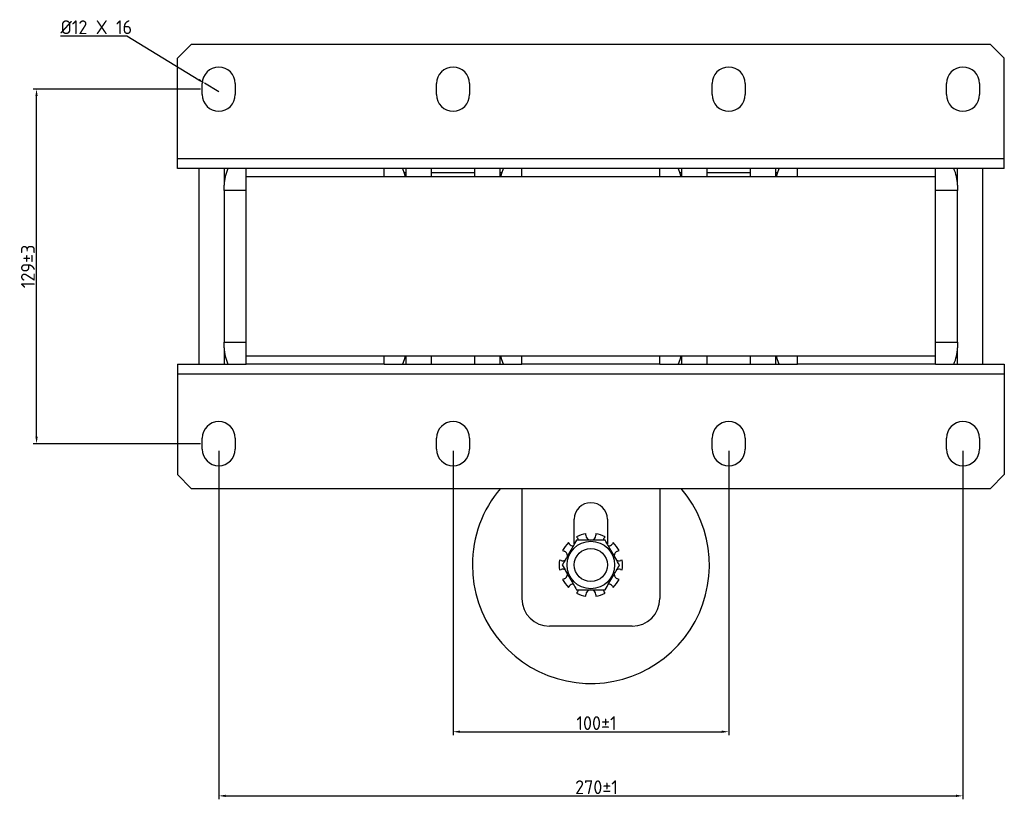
# Model space of a CAD drawing. Header units: millimetres. Extents: x -253 to 673, y -35 to 759.
# Tile 1 of 8: x -253 to 104, y -35 to 248. Entities that reach past the tile are written whole.
import ezdxf

# ---------------------------------------------------------------- set-up
doc = ezdxf.new("R2010")
doc.units = ezdxf.units.MM
doc.layers.get('0').update_dxf_attribs({"lineweight": 50})
doc.styles.add('GOST-2.304_Type-B', font='GOST Common.ttf')
doc.dimstyles.new('ISO-25', dxfattribs={"dimtxt": 5, "dimasz": 2.5, "dimexe": 1.25, "dimexo": 0.625, "dimtad": 1, "dimtoh": 1, "dimdec": 0, "dimtxsty": 'GOST-2.304_Type-B', "dimcen": 2.5, "dimadec": 0, "dimazin": 0, "dimtfac": 1, "dimtdec": 0, "dimtmove": 0, "dimatfit": 3, "dimfxl": 1, "dimarcsym": 0})

# ---------------------------------------------------------------- blocks, each defined once
blk = doc.blocks.new('*D27')
at = {"color": 0, "linetype": 'Continuous', "lineweight": -2, "transparency": 16777216}
for p, q in [((-96.21, 91.16), (-96.21, -11.95)), ((3.79, 91.16), (3.79, -11.95)), ((-93.71, -10.7), (1.29, -10.7))]:
    blk.add_line(p, q, dxfattribs=at)
at = {"color": 0, "linetype": 'Continuous', "transparency": 16777216}
for points in [[(-93.71, -10.28), (-93.71, -11.11), (-96.21, -10.7)], [(1.29, -10.28), (1.29, -11.11), (3.79, -10.7)]]:
    blk.add_solid(points, dxfattribs=at)
at = {"layer": 'Defpoints', "color": 0, "linetype": 'Continuous', "transparency": 16777216}
for p in [(-96.21, 91.79), (3.79, 91.79), (3.79, -10.7)]:
    blk.add_point(p, dxfattribs=at)
at = {"color": 0, "linetype": 'Continuous', "lineweight": 18, "transparency": 16777216, "insert": (-44.16, -5.07), "char_height": 5, "attachment_point": 2, "style": 'GOST-2.304_Type-B'}
blk.add_mtext('{100%%P1}', dxfattribs=at)
blk = doc.blocks.new('*D26')
at = {"color": 0, "linetype": 'Continuous', "lineweight": -2, "transparency": 16777216}
for p, q in [((-181.21, 91.16), (-181.21, -35.21)), ((88.79, 91.16), (88.79, -35.21)), ((-178.71, -33.96), (86.29, -33.96))]:
    blk.add_line(p, q, dxfattribs=at)
at = {"color": 0, "linetype": 'Continuous', "transparency": 16777216}
for points in [[(-178.71, -33.54), (-178.71, -34.37), (-181.21, -33.96)], [(86.29, -33.54), (86.29, -34.37), (88.79, -33.96)]]:
    blk.add_solid(points, dxfattribs=at)
at = {"layer": 'Defpoints', "color": 0, "linetype": 'Continuous', "transparency": 16777216}
for p in [(-181.21, 91.79), (88.79, 91.79), (88.79, -33.96)]:
    blk.add_point(p, dxfattribs=at)
at = {"color": 0, "linetype": 'Continuous', "lineweight": 18, "transparency": 16777216, "insert": (-44.16, -28.33), "char_height": 5, "attachment_point": 2, "style": 'GOST-2.304_Type-B'}
blk.add_mtext('{270%%P1}', dxfattribs=at)
blk = doc.blocks.new('*D30')
at = {"color": 0, "linetype": 'Continuous', "lineweight": -2, "transparency": 16777216}
for p, q in [((-187.84, 222.39), (-248.57, 222.39)), ((-247.32, 96.29), (-247.32, 219.89)), ((-187.84, 93.79), (-248.57, 93.79))]:
    blk.add_line(p, q, dxfattribs=at)
at = {"color": 0, "linetype": 'Continuous', "transparency": 16777216}
for points in [[(-247.73, 219.89), (-246.9, 219.89), (-247.32, 222.39)], [(-247.73, 96.29), (-246.9, 96.29), (-247.32, 93.79)]]:
    blk.add_solid(points, dxfattribs=at)
at = {"layer": 'Defpoints', "color": 0, "linetype": 'Continuous', "transparency": 16777216}
for p in [(-247.32, 222.39), (-187.21, 222.39), (-187.21, 93.79)]:
    blk.add_point(p, dxfattribs=at)
at = {"color": 0, "linetype": 'Continuous', "lineweight": 18, "transparency": 16777216, "insert": (-252.94, 158.09), "char_height": 5, "attachment_point": 2, "rotation": 90, "style": 'GOST-2.304_Type-B'}
blk.add_mtext('129%%P3', dxfattribs=at)
blk = doc.blocks.new('*D29')
at = {"color": 0, "linetype": 'Continuous', "lineweight": -2, "transparency": 16777216}
for p, q in [((-238.63, 241.72), (-214.58, 241.72)), ((-214.58, 241.72), (-188.47, 225.81)), ((-181.21, 221.39), (-186.34, 224.51))]:
    blk.add_line(p, q, dxfattribs=at)
at = {"color": 0, "linetype": 'Continuous', "transparency": 16777216}
blk.add_solid([(-188.26, 226.17), (-188.69, 225.46), (-186.34, 224.51)], dxfattribs=at)
at = {"layer": 'Defpoints', "color": 0, "linetype": 'Continuous', "transparency": 16777216}
for p in [(-186.34, 224.51), (-181.21, 221.39)]:
    blk.add_point(p, dxfattribs=at)
at = {"color": 0, "linetype": 'Continuous', "lineweight": 18, "transparency": 16777216, "insert": (-238.63, 247.35), "char_height": 5, "attachment_point": 1, "style": 'GOST-2.304_Type-B'}
blk.add_mtext('{%%C12 X 16', dxfattribs=at)

msp = doc.modelspace()

# ---------------------------------------------------------------- linework, layer by layer
at = {"color": 7, "linetype": 'Continuous', "lineweight": 25}
for p, q in [((-191.21, 238.59), (-196.21, 233.59)), ((98.79, 238.59), (-191.21, 238.59)), ((103.79, 233.59), (98.79, 238.59)), ((-196.21, 197.09), (-196.21, 233.59)), ((103.79, 197.09), (103.79, 233.59)), ((-187.21, 220.39), (-187.21, 224.39)), ((-175.21, 224.39), (-175.21, 220.39)), ((-102.21, 220.39), (-102.21, 224.39)), ((-90.21, 224.39), (-90.21, 220.39)), ((-2.21, 220.39), (-2.21, 224.39)), ((9.79, 224.39), (9.79, 220.39)), ((82.79, 220.39), (82.79, 224.39)), ((94.79, 224.39), (94.79, 220.39)), ((103.79, 197.09), (-196.21, 197.09)), ((-196.21, 193.59), (-196.21, 197.09)), ((103.79, 193.59), (103.79, 197.09)), ((-171.21, 193.59), (-196.21, 193.59)), ((-188.41, 193.59), (-188.41, 122.59)), ((-179.21, 193.59), (-179.21, 187.59)), ((-171.21, 190.59), (-171.21, 193.59)), ((-121.21, 193.59), (-171.21, 193.59)), ((-71.21, 193.59), (-121.21, 193.59)), ((-121.21, 190.59), (-121.21, 193.59)), ((-113.21, 190.59), (-113.21, 193.59)), ((-104.01, 190.59), (-104.01, 193.59)), ((-88.41, 193.59), (-88.41, 190.59)), ((-79.21, 193.59), (-79.21, 190.59)), ((-71.21, 190.59), (-71.21, 193.59)), ((-21.21, 193.59), (-71.21, 193.59)), ((28.79, 193.59), (-21.21, 193.59)), ((-21.21, 190.59), (-21.21, 193.59)), ((-13.21, 190.59), (-13.21, 193.59)), ((-4.01, 190.59), (-4.01, 193.59)), ((11.59, 193.59), (11.59, 190.59)), ((20.79, 193.59), (20.79, 190.59)), ((28.79, 190.59), (28.79, 193.59)), ((78.79, 193.59), (28.79, 193.59)), ((103.79, 193.59), (78.79, 193.59)), ((78.79, 190.59), (78.79, 193.59)), ((86.79, 187.59), (86.79, 193.59)), ((95.99, 122.59), (95.99, 193.59)), ((78.79, 190.59), (-171.21, 190.59)), ((-171.21, 125.59), (-171.21, 190.59)), ((-121.21, 190.59), (-171.21, 190.59)), ((-21.21, 190.59), (-71.21, 190.59)), ((78.79, 190.59), (28.79, 190.59)), ((78.79, 125.59), (78.79, 190.59)), ((-179.21, 185.59), (-179.21, 187.59)), ((86.79, 187.59), (86.79, 185.59)), ((-179.21, 185.59), (-179.21, 130.59)), ((-171.21, 185.59), (-179.21, 185.59)), ((86.79, 185.59), (78.79, 185.59)), ((86.79, 130.59), (86.79, 185.59)), ((-179.21, 128.59), (-179.21, 130.59)), ((-179.21, 130.59), (-171.21, 130.59)), ((78.79, 130.59), (86.79, 130.59)), ((86.79, 130.59), (86.79, 128.59)), ((-179.21, 128.59), (-179.21, 122.59)), ((78.79, 125.59), (-171.21, 125.59)), ((-121.21, 125.59), (-171.21, 125.59)), ((-171.21, 122.59), (-171.21, 125.59)), ((-121.21, 122.59), (-121.21, 125.59)), ((-113.21, 122.59), (-113.21, 125.59)), ((-104.01, 122.59), (-104.01, 125.59)), ((-88.41, 125.59), (-88.41, 122.59)), ((-79.21, 125.59), (-79.21, 122.59)), ((-71.21, 122.59), (-71.21, 125.59)), ((-21.21, 125.59), (-71.21, 125.59)), ((-21.21, 122.59), (-21.21, 125.59)), ((-13.21, 122.59), (-13.21, 125.59)), ((-4.01, 122.59), (-4.01, 125.59)), ((11.59, 125.59), (11.59, 122.59)), ((20.79, 125.59), (20.79, 122.59)), ((78.79, 125.59), (28.79, 125.59)), ((28.79, 122.59), (28.79, 125.59)), ((78.79, 122.59), (78.79, 125.59)), ((86.79, 122.59), (86.79, 128.59)), ((-196.21, 122.59), (-171.21, 122.59)), ((-196.21, 122.59), (-196.21, 119.09)), ((-121.21, 122.59), (-171.21, 122.59)), ((-121.21, 122.59), (-71.21, 122.59)), ((-21.21, 122.59), (-71.21, 122.59)), ((-21.21, 122.59), (28.79, 122.59)), ((78.79, 122.59), (28.79, 122.59)), ((78.79, 122.59), (103.79, 122.59)), ((103.79, 122.59), (103.79, 119.09)), ((-196.21, 119.09), (103.79, 119.09)), ((-196.21, 119.09), (-196.21, 82.59)), ((103.79, 119.09), (103.79, 82.59)), ((-187.21, 91.79), (-187.21, 95.79)), ((-175.21, 95.79), (-175.21, 91.79)), ((-102.21, 91.79), (-102.21, 95.79)), ((-90.21, 95.79), (-90.21, 91.79)), ((-2.21, 91.79), (-2.21, 95.79)), ((9.79, 95.79), (9.79, 91.79)), ((82.79, 91.79), (82.79, 95.79)), ((94.79, 95.79), (94.79, 91.79)), ((-196.21, 82.59), (-191.21, 77.59)), ((98.79, 77.59), (103.79, 82.59)), ((-191.21, 77.59), (98.79, 77.59)), ((-71.21, 77.59), (-71.21, 37.59)), ((-21.21, 77.59), (-21.21, 37.59)), ((-52.21, 57.4), (-52.21, 66.39)), ((-40.21, 66.39), (-40.21, 57.4)), ((-48.02, 60.58), (-48.02, 61.15)), ((-44.41, 61.15), (-44.41, 60.58)), ((-54.02, 57.46), (-54.35, 57.92)), ((-51.43, 60.04), (-51.09, 59.58)), ((-41.33, 59.58), (-41, 60.04)), ((-38.08, 57.92), (-38.41, 57.46)), ((-56.46, 55.02), (-55.92, 54.84)), ((-36.51, 54.84), (-35.97, 55.02)), ((-57.03, 51.41), (-57.57, 51.58)), ((-34.85, 51.58), (-35.4, 51.41)), ((-57.57, 48), (-57.03, 48.17)), ((-35.4, 48.17), (-34.85, 48)), ((-55.92, 44.74), (-56.46, 44.56)), ((-35.97, 44.56), (-36.51, 44.74)), ((-54.35, 41.66), (-54.02, 42.12)), ((-51.09, 40), (-51.43, 39.54)), ((-41, 39.54), (-41.33, 40)), ((-38.41, 42.12), (-38.08, 41.66)), ((-48.02, 38.43), (-48.02, 39)), ((-44.41, 39), (-44.41, 38.43)), ((-31.21, 27.59), (-61.21, 27.59))]:
    msp.add_line(p, q, dxfattribs=at)
at = {"color": 8, "linetype": 'Continuous', "lineweight": 25}
for p, q in [((-113.21, 192.09), (-113.96, 192.09)), ((-88.41, 192.09), (-104.01, 192.09)), ((-78.47, 192.09), (-79.21, 192.09)), ((-13.21, 192.09), (-13.96, 192.09)), ((11.59, 192.09), (-4.01, 192.09)), ((21.53, 192.09), (20.79, 192.09))]:
    msp.add_line(p, q, dxfattribs=at)
at = {"color": 7, "linetype": 'Continuous', "lineweight": 25, "flags": 128}
for points in [[(-114.57, 193.59), (-113.9, 191.92), (-113.54, 190.59)], [(-78.89, 190.59), (-78.53, 191.92), (-77.86, 193.59)], [(-14.57, 193.59), (-13.9, 191.92), (-13.54, 190.59)], [(21.11, 190.59), (21.47, 191.92), (22.14, 193.59)], [(-113.54, 125.59), (-113.9, 124.26), (-114.57, 122.59)], [(-77.86, 122.59), (-78.53, 124.26), (-78.89, 125.59)], [(-13.54, 125.59), (-13.9, 124.26), (-14.57, 122.59)], [(22.14, 122.59), (21.47, 124.26), (21.11, 125.59)], [(-51.09, 59.58), (-50.8, 58.94), (-50.77, 58.79)], [(-41.66, 58.79), (-41.63, 58.94), (-41.33, 59.58)], [(-50.77, 40.79), (-50.8, 40.64), (-51.09, 40)], [(-41.33, 40), (-41.63, 40.64), (-41.66, 40.79)]]:
    msp.add_lwpolyline(points, dxfattribs=at)
at = {"color": 7, "linetype": 'Continuous', "lineweight": 25}
for radius in [8.63, 6, 6]:
    msp.add_circle((-46.21, 49.79), radius, dxfattribs=at)
for centre, radius, start, end in [((-181.21, 224.39), 6, 0, 180), ((-96.21, 224.39), 6, 0, 180), ((3.79, 224.39), 6, 0, 180), ((88.79, 224.39), 6, 0, 180), ((-181.21, 220.39), 6, 180, 0), ((-96.21, 220.39), 6, 180, 0), ((3.79, 220.39), 6, 180, 0), ((88.79, 220.39), 6, 180, 0), ((-165.21, 187.59), 14, 154.6231, 180), ((72.79, 187.59), 14, 0, 25.3769), ((-165.21, 128.59), 14, 180, 205.3769), ((72.79, 128.59), 14, 334.6231, 0), ((-181.21, 95.79), 6, 0, 180), ((-96.21, 95.79), 6, 0, 180), ((3.79, 95.79), 6, 0, 180), ((88.79, 95.79), 6, 0, 180), ((-181.21, 91.79), 6, 180, 0), ((-96.21, 91.79), 6, 180, 0), ((3.79, 91.79), 6, 180, 0), ((88.79, 91.79), 6, 180, 0), ((-46.21, 49.79), 43, 139.7209, 180), ((-46.21, 49.79), 43, 180, 40.2791), ((-46.21, 66.39), 6, 0, 180), ((-46.21, 49.79), 11.5, 99.0374, 116.9626), ((-46.21, 49.79), 11.5, 63.0374, 80.9626), ((-46.21, 49.79), 11.5, 135.0374, 152.9626), ((-52.56, 58.52), 1.81, 216, 268.9305), ((-46.21, 60.58), 1.81, 180, 0), ((-39.87, 58.52), 1.81, 271.1261, 324), ((-46.21, 49.79), 11.5, 27.0374, 44.9626), ((-56.48, 53.12), 1.81, 359.6337, 72), ((-35.95, 53.12), 1.81, 108, 181.1639), ((-46.21, 49.79), 11.5, 171.0374, 188.9626), ((-56.48, 53.12), 1.81, 252, 301.0151), ((-35.95, 53.12), 1.81, 240.0297, 288), ((-46.21, 49.79), 11.5, 351.0374, 8.9626), ((-56.48, 46.46), 1.81, 60.0297, 108), ((-56.48, 46.46), 1.81, 288, 1.1639), ((-35.95, 46.46), 1.81, 179.6337, 252), ((-35.95, 46.46), 1.81, 72, 121.0151), ((-46.21, 49.79), 11.5, 207.0374, 224.9626), ((-52.56, 41.06), 1.81, 91.1261, 144), ((-39.87, 41.06), 1.81, 36, 88.9305), ((-46.21, 49.79), 11.5, 315.0374, 332.9626), ((-46.21, 49.79), 11.5, 243.0374, 260.9626), ((-46.21, 39), 1.81, 0, 180), ((-46.21, 49.79), 11.5, 279.0374, 296.9626), ((-61.21, 37.59), 10, 180, 270), ((-31.21, 37.59), 10, 270, 0)]:
    msp.add_arc(centre, radius, start, end, dxfattribs=at)
for points, knots in [([(-51.41, 58.79), (-51.86, 58.01), (-52.77, 56.43), (-54.12, 54.09), (-55.42, 51.85), (-56.21, 50.48), (-56.61, 49.79)], [0, 0, 0, 0, 0.2646054, 0.5349487, 0.7653436, 1, 1, 1, 1]), ([(-41.02, 58.79), (-42.26, 58.79), (-44.36, 58.79), (-47.44, 58.79), (-49.65, 58.79), (-50.97, 58.79), (-51.41, 58.79)], [0, 0, 0, 0, 0.363821, 0.613049, 0.868997, 1, 1, 1, 1]), ([(-35.82, 49.79), (-36.27, 50.57), (-37.18, 52.15), (-38.54, 54.49), (-39.83, 56.73), (-40.62, 58.1), (-41.02, 58.79)], [0, 0, 0, 0, 0.264605, 0.534949, 0.765344, 1, 1, 1, 1]), ([(-56.61, 49.79), (-56.16, 49.01), (-55.24, 47.43), (-53.89, 45.09), (-52.6, 42.85), (-51.81, 41.48), (-51.41, 40.79)], [0, 0, 0, 0, 0.264605, 0.534949, 0.765344, 1, 1, 1, 1]), ([(-41.02, 40.79), (-40.57, 41.57), (-39.66, 43.15), (-38.3, 45.49), (-37.01, 47.73), (-36.22, 49.1), (-35.82, 49.79)], [0, 0, 0, 0, 0.264605, 0.534949, 0.765344, 1, 1, 1, 1]), ([(-51.41, 40.79), (-50.97, 40.79), (-49.68, 40.79), (-47.46, 40.79), (-44.39, 40.79), (-42.26, 40.79), (-41.02, 40.79)], [0, 0, 0, 0, 0.131004, 0.38054, 0.636178, 1, 1, 1, 1])]:
    msp.add_open_spline(points, degree=3, knots=knots, dxfattribs=at)

# ---------------------------------------------------------------- dimensions: what is measured, and where the dimension line sits
at = {"color": 7, "linetype": 'Continuous', "lineweight": 18}
dim = msp.add_radius_dim(center=(-181.21, 221.39), mpoint=(-186.34, 224.51), text='{%%C12 X 16', dimstyle='ISO-25', dxfattribs=at)
dim.commit()
dim.dimension.update_dxf_attribs({"geometry": '*D29', "text_midpoint": (-226.92, 241.72), "dimtype": 164})
dim = msp.add_linear_dim(base=(-247.32, 222.39), p1=(-187.21, 93.79), p2=(-187.21, 222.39), angle=90, text='129%%P3', dimstyle='ISO-25', dxfattribs=at)
dim.commit()
dim.dimension.update_dxf_attribs({"geometry": '*D30', "text_midpoint": (-247.32, 158.09), "dimtype": 160})
for base, p1, p2, picture, middle in [((88.79, -33.96), (-181.21, 91.79), (88.79, 91.79), '*D26', (-44.16, -33.96)), ((3.79, -10.7), (-96.21, 91.79), (3.79, 91.79), '*D27', (-44.16, -10.7))]:
    dim = msp.add_linear_dim(base=base, p1=p1, p2=p2, text='{<>%%P1}', dimstyle='ISO-25', dxfattribs=at)
    dim.commit()
    dim.dimension.update_dxf_attribs({"geometry": picture, "text_midpoint": middle, "dimtype": 160})

doc.saveas('drawing.dxf')
